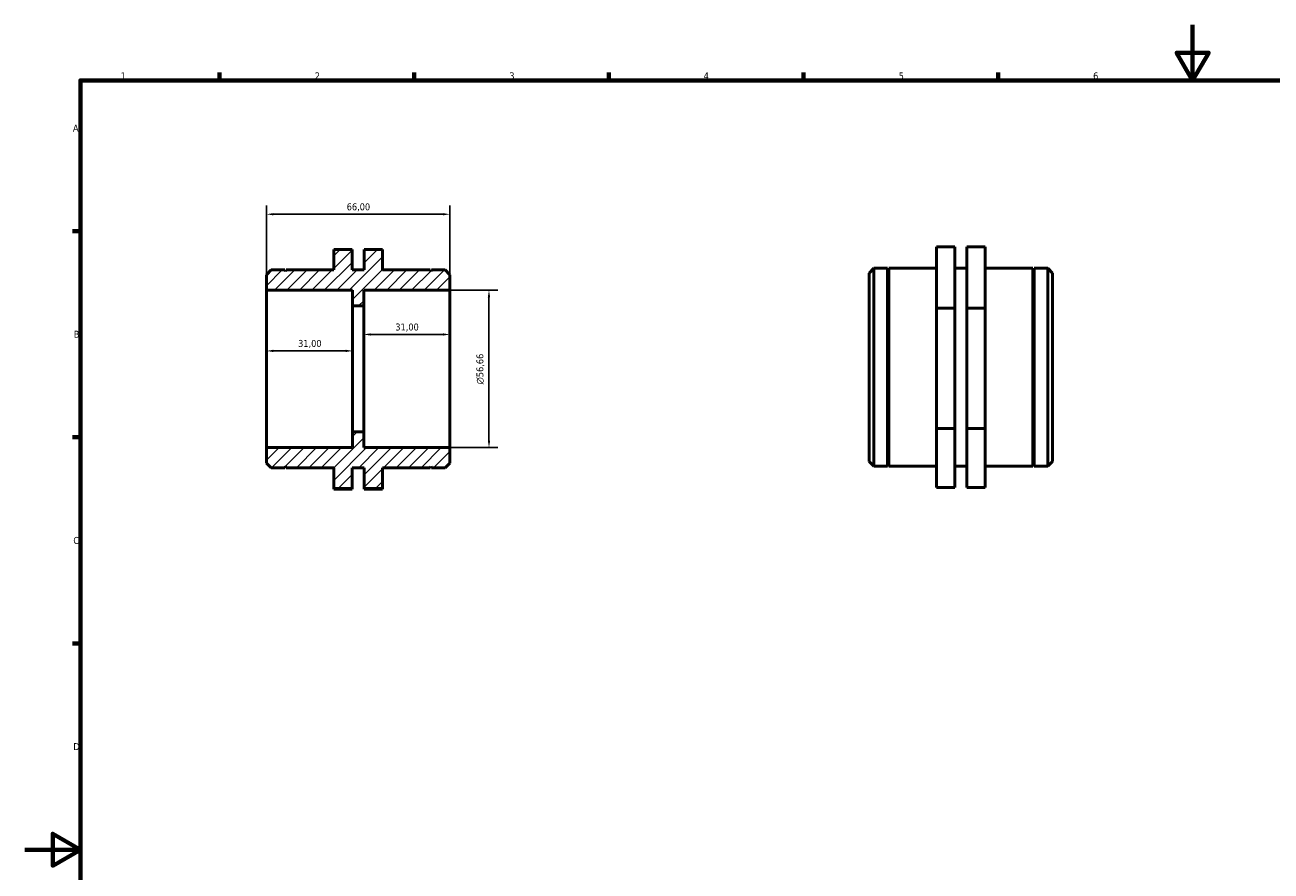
# Model space of a CAD drawing. Header units: millimetres. Extents: x 0 to 897, y 0 to 594.
# Tile 2 of 3: x 0 to 449, y 289 to 594. Entities that reach past the tile are written whole.
import ezdxf

# ---------------------------------------------------------------- set-up
doc = ezdxf.new("R2010")
doc.units = ezdxf.units.MM
for name, color, linetype, lineweight in [('Border (ISO)', 7, 'Continuous', 70), ('Dimension (ISO)', 7, 'Continuous', 25), ('Hatch (ISO)', 7, 'Continuous', 18), ('Visible (ISO)', 7, 'Continuous', 50)]:
    doc.layers.add(name, color=color, linetype=linetype, lineweight=lineweight)
doc.styles.add('Note Text (ISO)', font='tahoma.ttf')
doc.dimstyles.new('Default (ISO)', dxfattribs={"dimtxt": 2.5, "dimasz": 2.5, "dimexe": 3.175, "dimexo": 0, "dimgap": 0.762, "dimtad": 1, "dimrnd": 1e-08, "dimzin": 0, "dimtxsty": 'Note Text (ISO)', "dimcen": 0.09, "dimdle": 10, "dimclrd": 256, "dimclre": 256, "dimclrt": 232, "dimazin": 0, "dimtfac": 1.40208, "dimtmove": 0, "dimatfit": 3, "dimfxl": 1, "dimtolj": 1, "dimtzin": 0, "dimlwd": -1, "dimlwe": -1, "dimarcsym": 0})

# ---------------------------------------------------------------- blocks, each defined once
blk = doc.blocks.new('Borders Default Border')
at = {"layer": 'Border (ISO)'}
for p, q in [((70.08, 574), (70.08, 576.9)), ((140.17, 574), (140.17, 576.9)), ((210.25, 574), (210.25, 576.9)), ((280.33, 574), (280.33, 576.9)), ((350.42, 574), (350.42, 576.9)), ((20, 519.75), (17.1, 519.75)), ((20, 445.5), (17.1, 445.5)), ((20, 371.25), (17.1, 371.25))]:
    blk.add_line(p, q, dxfattribs=at)
at = {"layer": 'Border (ISO)', "flags": 128}
for points in [[(420.5, 594), (420.5, 574), (414.73, 584), (426.27, 584), (420.5, 574)], [(20, 20), (20, 574), (821, 574), (821, 20), (20, 20)], [(0, 297), (20, 297), (10, 302.77), (10, 291.23), (20, 297)]]:
    blk.add_lwpolyline(points, dxfattribs=at)
at = {"layer": 'Border (ISO)', "color": 232, "true_color": 0xca0064, "char_height": 2.5, "attachment_point": 7, "style": 'Note Text (ISO)'}
for s, insert in [('1', (34.48, 574.4)), ('2', (104.37, 574.4)), ('3', (174.43, 574.35)), ('4', (244.42, 574.4)), ('5', (314.64, 574.35)), ('6', (384.66, 574.35)), ('A', (17.29, 555.62)), ('B', (17.59, 481.37)), ('C', (17.43, 407.08)), ('D', (17.43, 332.88))]:
    blk.add_mtext(s, dxfattribs=dict(at, insert=insert))
blk = doc.blocks.new('*D7')
at = {"layer": 'Defpoints', "color": 0, "transparency": 16777216}
for p in [(87, 525.83), (87, 498.46), (153, 498.46)]:
    blk.add_point(p, dxfattribs=at)
at = {"layer": 'Dimension (ISO)', "transparency": 16777216}
for p, q in [((87, 498.46), (87, 529)), ((150.5, 525.83), (89.5, 525.83)), ((153, 498.46), (153, 529))]:
    blk.add_line(p, q, dxfattribs=at)
for points in [[(89.5, 526.25), (89.5, 525.41), (87, 525.83)], [(150.5, 526.25), (150.5, 525.41), (153, 525.83)]]:
    blk.add_solid(points, dxfattribs=at)
at = {"layer": 'Dimension (ISO)', "color": 232, "true_color": 0xca0064, "transparency": 16777216, "insert": (115.87, 529.76), "char_height": 2.5, "attachment_point": 1, "style": 'Note Text (ISO)'}
blk.add_mtext('\\A1;66,00', dxfattribs=at)
blk = doc.blocks.new('*D8')
at = {"layer": 'Defpoints', "color": 0, "transparency": 16777216}
for p in [(122, 482.54), (122, 470.13), (153, 470.13)]:
    blk.add_point(p, dxfattribs=at)
at = {"layer": 'Dimension (ISO)', "transparency": 16777216}
blk.add_line((150.5, 482.54), (124.5, 482.54), dxfattribs=at)
for points in [[(124.5, 482.95), (124.5, 482.12), (122, 482.54)], [(150.5, 482.95), (150.5, 482.12), (153, 482.54)]]:
    blk.add_solid(points, dxfattribs=at)
at = {"layer": 'Dimension (ISO)', "color": 232, "true_color": 0xca0064, "transparency": 16777216, "insert": (133.38, 486.47), "char_height": 2.5, "attachment_point": 1, "style": 'Note Text (ISO)'}
blk.add_mtext('\\A1;31,00', dxfattribs=at)
blk = doc.blocks.new('*D9')
at = {"layer": 'Defpoints', "color": 0, "transparency": 16777216}
for p in [(87, 476.62), (87, 470.13), (118, 470.13)]:
    blk.add_point(p, dxfattribs=at)
at = {"layer": 'Dimension (ISO)', "transparency": 16777216}
blk.add_line((115.5, 476.62), (89.5, 476.62), dxfattribs=at)
for points in [[(89.5, 477.04), (89.5, 476.2), (87, 476.62)], [(115.5, 477.04), (115.5, 476.2), (118, 476.62)]]:
    blk.add_solid(points, dxfattribs=at)
at = {"layer": 'Dimension (ISO)', "color": 232, "true_color": 0xca0064, "transparency": 16777216, "insert": (98.38, 480.56), "char_height": 2.5, "attachment_point": 1, "style": 'Note Text (ISO)'}
blk.add_mtext('\\A1;31,00', dxfattribs=at)
blk = doc.blocks.new('*D10')
at = {"layer": 'Defpoints', "color": 0, "transparency": 16777216}
for p in [(153, 498.46), (153, 441.8), (167.11, 441.8)]:
    blk.add_point(p, dxfattribs=at)
at = {"layer": 'Dimension (ISO)', "transparency": 16777216}
for p, q in [((153, 498.46), (170.28, 498.46)), ((167.11, 495.96), (167.11, 444.3)), ((153, 441.8), (170.28, 441.8))]:
    blk.add_line(p, q, dxfattribs=at)
for points in [[(166.69, 495.96), (167.53, 495.96), (167.11, 498.46)], [(166.69, 444.3), (167.53, 444.3), (167.11, 441.8)]]:
    blk.add_solid(points, dxfattribs=at)
at = {"layer": 'Dimension (ISO)', "color": 232, "true_color": 0xca0064, "transparency": 16777216, "insert": (162.59, 464.56), "char_height": 2.5, "attachment_point": 1, "rotation": 90, "style": 'Note Text (ISO)'}
blk.add_mtext('\\A1;\\fAIGDT|b0|i0;\\H2.5000;\\ln\\fTahoma|b0|i0;\\H2.5000;56,66', dxfattribs=at)

msp = doc.modelspace()

# ---------------------------------------------------------------- hatches: boundary and pattern name
at = {"layer": 'Hatch (ISO)'}
h = msp.add_hatch(dxfattribs=at)
h.set_pattern_fill('ANSI31', color=256, scale=25.4, style=0)
h.set_pattern_definition([(45, (0, 0), (-2.245064, 2.245064), [])])
h.paths.add_polyline_path([(111.2, 427.088), (117.8, 427.088), (117.8, 434.504), (122.2, 434.504), (122.2, 427.088), (128.8, 427.088), (128.8, 434.504), (145.9, 434.504), (146.15, 435.004), (146.4, 434.504), (151.3, 434.504), (153, 436.204), (153, 441.801), (122, 441.801), (122, 447.467), (118, 447.467), (118, 441.801), (87, 441.801), (87, 436.204), (88.7, 434.504), (93.6, 434.504), (93.85, 435.004), (94.1, 434.504), (111.2, 434.504)])
h.paths.add_polyline_path([(117.8, 513.17), (111.2, 513.17), (111.2, 505.754), (94.1, 505.754), (93.85, 505.254), (93.6, 505.754), (88.7, 505.754), (87, 504.054), (87, 498.457), (118, 498.457), (118, 492.791), (122, 492.791), (122, 498.457), (153, 498.457), (153, 504.054), (151.3, 505.754), (146.4, 505.754), (146.15, 505.254), (145.9, 505.754), (128.8, 505.754), (128.8, 513.17), (122.2, 513.17), (122.2, 505.754), (117.8, 505.754)])

# ---------------------------------------------------------------- linework, layer by layer
at = {"layer": 'Visible (ISO)'}
for p, q in [((117.8, 513.17), (111.2, 513.17)), ((111.2, 513.17), (111.2, 505.754)), ((117.8, 505.754), (117.8, 513.17)), ((128.8, 513.17), (122.2, 513.17)), ((122.2, 513.17), (122.2, 505.754)), ((128.8, 505.754), (128.8, 513.17)), ((334.831, 514.034), (328.231, 514.034)), ((328.231, 514.034), (328.231, 491.988)), ((334.831, 491.988), (334.831, 514.034)), ((339.231, 514.034), (345.831, 514.034)), ((339.231, 491.988), (339.231, 514.034)), ((345.831, 514.034), (345.831, 491.988)), ((88.7, 505.754), (87, 504.054)), ((87, 504.054), (87, 498.457)), ((93.6, 505.754), (88.7, 505.754)), ((93.85, 505.254), (93.6, 505.754)), ((94.1, 505.754), (93.85, 505.254)), ((111.2, 505.754), (94.1, 505.754)), ((122.2, 505.754), (117.8, 505.754)), ((145.9, 505.754), (128.8, 505.754)), ((146.15, 505.254), (145.9, 505.754)), ((146.4, 505.754), (146.15, 505.254)), ((151.3, 505.754), (146.4, 505.754)), ((153, 504.054), (151.3, 505.754)), ((153, 498.457), (153, 504.054)), ((304.031, 504.66), (305.731, 506.36)), ((304.031, 436.81), (304.031, 504.66)), ((305.731, 506.36), (305.731, 435.11)), ((305.731, 506.36), (310.631, 506.36)), ((310.631, 435.11), (310.631, 506.36)), ((310.881, 505.86), (310.631, 506.36)), ((310.881, 505.86), (311.131, 506.36)), ((310.881, 435.61), (310.881, 505.86)), ((311.131, 435.11), (311.131, 506.36)), ((311.131, 506.36), (328.231, 506.36)), ((334.831, 506.36), (339.231, 506.36)), ((345.831, 506.36), (362.931, 506.36)), ((362.931, 435.11), (362.931, 506.36)), ((363.181, 505.86), (362.931, 506.36)), ((363.181, 505.86), (363.431, 506.36)), ((363.181, 435.61), (363.181, 505.86)), ((363.431, 435.11), (363.431, 506.36)), ((363.431, 506.36), (368.332, 506.36)), ((368.332, 435.11), (368.332, 506.36)), ((370.031, 504.66), (368.332, 506.36)), ((370.031, 504.66), (370.031, 436.81)), ((87, 498.457), (118, 498.457)), ((87, 441.801), (87, 498.457)), ((118, 498.457), (118, 492.791)), ((122, 492.791), (122, 498.457)), ((122, 498.457), (153, 498.457)), ((153, 441.801), (153, 498.457)), ((118, 492.791), (122, 492.791)), ((118, 447.467), (118, 492.791)), ((122, 447.467), (122, 492.791)), ((328.231, 491.988), (328.231, 448.689)), ((334.831, 491.988), (328.231, 491.988)), ((334.831, 448.689), (334.831, 491.988)), ((339.231, 491.988), (345.831, 491.988)), ((339.231, 448.689), (339.231, 491.988)), ((345.831, 491.988), (345.831, 448.689)), ((122, 447.467), (118, 447.467)), ((118, 447.467), (118, 441.801)), ((122, 441.801), (122, 447.467)), ((334.831, 448.689), (328.231, 448.689)), ((328.231, 448.689), (328.231, 427.436)), ((334.831, 427.436), (334.831, 448.689)), ((339.231, 448.689), (345.831, 448.689)), ((339.231, 427.436), (339.231, 448.689)), ((345.831, 448.689), (345.831, 427.436)), ((118, 441.801), (87, 441.801)), ((87, 441.801), (87, 436.204)), ((153, 441.801), (122, 441.801)), ((153, 436.204), (153, 441.801)), ((87, 436.204), (88.7, 434.504)), ((151.3, 434.504), (153, 436.204)), ((304.031, 436.81), (305.731, 435.11)), ((310.881, 435.61), (310.631, 435.11)), ((310.881, 435.61), (311.131, 435.11)), ((363.181, 435.61), (362.931, 435.11)), ((363.181, 435.61), (363.431, 435.11)), ((370.031, 436.81), (368.332, 435.11)), ((88.7, 434.504), (93.6, 434.504)), ((93.6, 434.504), (93.85, 435.004)), ((93.85, 435.004), (94.1, 434.504)), ((94.1, 434.504), (111.2, 434.504)), ((111.2, 434.504), (111.2, 427.088)), ((117.8, 427.088), (117.8, 434.504)), ((117.8, 434.504), (122.2, 434.504)), ((122.2, 434.504), (122.2, 427.088)), ((128.8, 427.088), (128.8, 434.504)), ((128.8, 434.504), (145.9, 434.504)), ((145.9, 434.504), (146.15, 435.004)), ((146.15, 435.004), (146.4, 434.504)), ((146.4, 434.504), (151.3, 434.504)), ((305.731, 435.11), (310.631, 435.11)), ((311.131, 435.11), (328.231, 435.11)), ((334.831, 435.11), (339.231, 435.11)), ((345.831, 435.11), (362.931, 435.11)), ((363.431, 435.11), (368.332, 435.11)), ((111.2, 427.088), (117.8, 427.088)), ((111.2, 427.088), (111.2, 426.83)), ((117.8, 426.83), (111.2, 426.83)), ((117.8, 426.83), (117.8, 427.088)), ((122.2, 427.088), (128.8, 427.088)), ((122.2, 426.83), (122.2, 427.088)), ((122.2, 426.83), (128.8, 426.83)), ((128.8, 427.088), (128.8, 426.83)), ((334.831, 427.436), (328.231, 427.436)), ((339.231, 427.436), (345.831, 427.436))]:
    msp.add_line(p, q, dxfattribs=at)

# ---------------------------------------------------------------- block references
msp.add_blockref('Borders Default Border', (0, 0))

# ---------------------------------------------------------------- dimensions: what is measured, and where the dimension line sits
at = {"layer": 'Dimension (ISO)'}
for base, p1, p2, override, picture, middle in [((87, 525.829), (153, 498.457), (87, 498.457), {"dimdec": 2, "dimtp": 0, "dimtm": 0, "dimtdec": 2, "dimtofl": 0, "dimatfit": 1}, '*D7', (120, 525.829)), ((122, 482.537), (153, 470.129), (122, 470.129), {"dimdec": 2, "dimse1": 1, "dimse2": 1, "dimtp": 0, "dimtm": 0, "dimtdec": 2, "dimtofl": 0, "dimatfit": 1}, '*D8', (137.5, 482.537)), ((87, 476.62), (118, 470.129), (87, 470.129), {"dimdec": 2, "dimse1": 1, "dimse2": 1, "dimtp": 0, "dimtm": 0, "dimtdec": 2, "dimtofl": 0, "dimatfit": 1}, '*D9', (102.5, 476.62))]:
    dim = msp.add_linear_dim(base=base, p1=p1, p2=p2, angle=180, dimstyle='Default (ISO)', override=override, dxfattribs=at)
    dim.commit()
    dim.dimension.update_dxf_attribs({"geometry": picture, "text_midpoint": middle, "dimtype": 160})
dim = msp.add_linear_dim(base=(167.109, 441.801), p1=(153, 498.457), p2=(153, 441.801), angle=90, text='\\fAIGDT|b0|i0;\\H2.5000;\\ln\\fTahoma|b0|i0;\\H2.5000;<>', dimstyle='Default (ISO)', override={"dimdec": 2, "dimtp": 0, "dimtm": 0, "dimtdec": 2, "dimtofl": 0, "dimatfit": 1}, dxfattribs=at)
dim.commit()
dim.dimension.update_dxf_attribs({"geometry": '*D10', "text_midpoint": (167.109, 470.129), "dimtype": 160})

doc.saveas('drawing.dxf')
